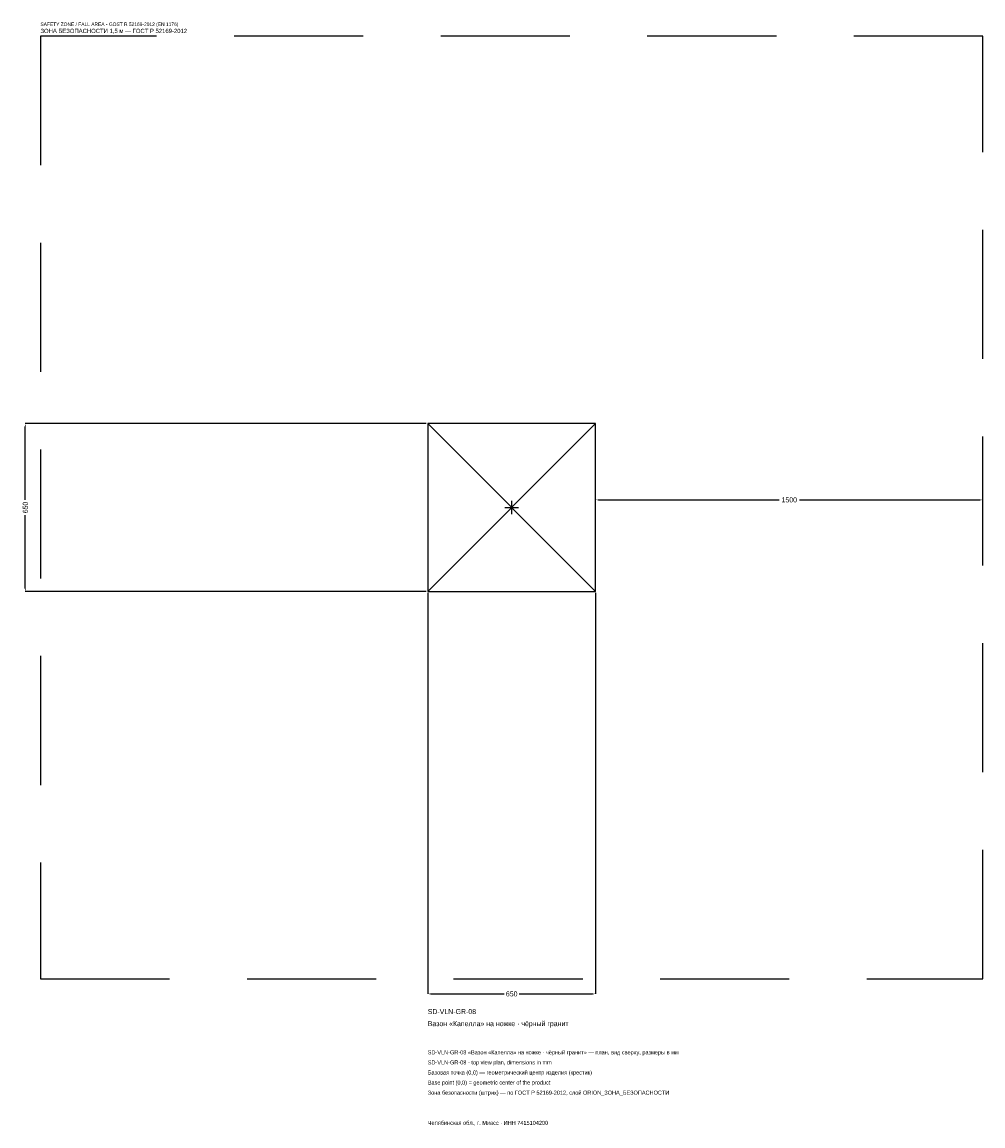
# Model space of a CAD drawing. Header units: metres. Extents: x -1896 to 1825, y -2395 to 1879.
import ezdxf

# ---------------------------------------------------------------- set-up
doc = ezdxf.new("R2010")
doc.units = ezdxf.units.M
doc.linetypes.add('DASHED', pattern=[800, 500, -300])
for name, color, linetype in [('ЗСК_ДАННЫЕ', 3, 'Continuous'), ('ЗСК_ЗОНА_БЕЗОПАСНОСТИ', 1, 'Continuous'), ('ЗСК_КОНТУР', 7, 'Continuous'), ('ЗСК_РАЗМЕРЫ', 8, 'Continuous')]:
    doc.layers.add(name, color=color, linetype=linetype)
doc.dimstyles.new('ORION', dxfattribs={"dimtxt": 19.5, "dimasz": 11.7, "dimexe": 1.25, "dimexo": 5.85, "dimtad": 1, "dimdec": 0, "dimcen": 2.5, "dimazin": 3, "dimtfac": 1, "dimtmove": 0, "dimatfit": 3})

# ---------------------------------------------------------------- blocks, each defined once
blk = doc.blocks.new('_CLOSEDFILLED')
at = {"color": 0, "linetype": 'BYBLOCK'}
blk.add_solid([(-1, 0.16), (0, 0), (-1, -0.16)], dxfattribs=at)
blk = doc.blocks.new('*D1')
for p, q in [((-325, -330.85), (-325, -1883.5)), ((325, -330.85), (325, -1883.5)), ((-313.3, -1883.5), (-29.25, -1883.5)), ((29.25, -1883.5), (313.3, -1883.5))]:
    blk.add_line(p, q)
at = {"layer": 'Defpoints'}
for p in [(-325, -325), (325, -325), (-325, -1883.5)]:
    blk.add_point(p, dxfattribs=at)
at = {"layer": 'ЗСК_РАЗМЕРЫ', "xscale": 11.7, "yscale": 11.7, "rotation": 180}
blk.add_blockref('_CLOSEDFILLED', (-325, -1883.5), dxfattribs=at)
at = {"layer": 'ЗСК_РАЗМЕРЫ', "xscale": 11.7, "yscale": 11.7}
blk.add_blockref('_CLOSEDFILLED', (325, -1883.5), dxfattribs=at)
at = {"layer": 'ЗСК_РАЗМЕРЫ', "insert": (0, -1883.5), "char_height": 19.5, "attachment_point": 5}
blk.add_mtext('650', dxfattribs=at)
blk = doc.blocks.new('*D2')
for p, q in [((-330.85, 325), (-1883.5, 325)), ((-1883.5, 29.25), (-1883.5, 313.3)), ((-1883.5, -313.3), (-1883.5, -29.25)), ((-330.85, -325), (-1883.5, -325))]:
    blk.add_line(p, q)
at = {"layer": 'Defpoints'}
for p in [(-325, 325), (-1883.5, -325), (-325, -325)]:
    blk.add_point(p, dxfattribs=at)
at = {"layer": 'ЗСК_РАЗМЕРЫ', "xscale": 11.7, "yscale": 11.7}
for p, rotation in [((-1883.5, 325), 90), ((-1883.5, -325), 270)]:
    blk.add_blockref('_CLOSEDFILLED', p, dxfattribs=dict(at, rotation=rotation))
at = {"layer": 'ЗСК_РАЗМЕРЫ', "insert": (-1883.5, 0), "char_height": 19.5, "attachment_point": 5, "rotation": 90}
blk.add_mtext('650', dxfattribs=at)
blk = doc.blocks.new('*D3')
for p, q in [((325, 5.85), (325, 29.25)), ((336.7, 29.25), (1036, 29.25)), ((1114, 29.25), (1813.3, 29.25)), ((1825, 5.85), (1825, 29.25))]:
    blk.add_line(p, q)
at = {"layer": 'Defpoints'}
for p in [(325, 29.25), (325, 0), (1825, 0)]:
    blk.add_point(p, dxfattribs=at)
at = {"layer": 'ЗСК_РАЗМЕРЫ', "xscale": 11.7, "yscale": 11.7, "rotation": 180}
blk.add_blockref('_CLOSEDFILLED', (325, 29.25), dxfattribs=at)
at = {"layer": 'ЗСК_РАЗМЕРЫ', "xscale": 11.7, "yscale": 11.7}
blk.add_blockref('_CLOSEDFILLED', (1825, 29.25), dxfattribs=at)
at = {"layer": 'ЗСК_РАЗМЕРЫ', "insert": (1075, 29.25), "char_height": 19.5, "attachment_point": 5}
blk.add_mtext('1500', dxfattribs=at)
blk = doc.blocks.new('ОРИОН SD-VLN-GR-08 Вазон Капелла на ножке · чёрный гранит')
at = {"layer": 'ЗСК_ЗОНА_БЕЗОПАСНОСТИ', "linetype": 'DASHED'}
blk.add_lwpolyline([(-1825, -1825), (1825, -1825), (1825, 1825), (-1825, 1825)], close=True, dxfattribs=at)
at = {"layer": 'ЗСК_КОНТУР'}
for p, q in [((-325, -325), (325, 325)), ((-325, 325), (325, -325))]:
    blk.add_line(p, q, dxfattribs=at)
blk.add_lwpolyline([(-325, -325), (325, -325), (325, 325), (-325, 325)], close=True, dxfattribs=at)
at = {"layer": 'ЗСК_РАЗМЕРЫ'}
for p, q in [((-26, 0), (26, 0)), ((0, -26), (0, 26))]:
    blk.add_line(p, q, dxfattribs=at)
at = {"layer": 'ЗСК_ДАННЫЕ'}
for tag, p in [('АРТИКУЛ', (-325, -1961.5)), ('НАИМЕНОВАНИЕ', (-325, -2008.3))]:
    blk.add_attdef(tag, p, '', height=19.5, dxfattribs=at)
at = {"layer": 'ЗСК_ДАННЫЕ', "flags": 1}
for tag, p in [('ПРОИЗВОДИТЕЛЬ', (-325, -2055.1)), ('ТЕЛЕФОН', (-325, -2101.9)), ('САЙТ', (-325, -2195.5)), ('АДРЕС', (-325, -2242.3)), ('РЕКВИЗИТЫ', (-325, -2289.1)), ('ГАБАРИТЫ', (-325, -2335.9)), ('ЗОНА_БЕЗОПАСНОСТИ', (-325, -2382.7))]:
    blk.add_attdef(tag, p, '', height=19.5, dxfattribs=at)
at = {"layer": 'ЗСК_ЗОНА_БЕЗОПАСНОСТИ', "color": 1}
for s, height, p in [('SAFETY ZONE / FALL AREA - GOST R 52169-2012 (EN 1176)', 13.65, (-1825, 1864)), ('ЗОНА БЕЗОПАСНОСТИ 1,5 м — ГОСТ Р 52169-2012', 16.575, (-1825, 1836.7))]:
    blk.add_text(s, height=height, dxfattribs=at).set_placement(p)
at = {"layer": 'ЗСК_РАЗМЕРЫ'}
dim = blk.add_linear_dim(base=(-1883.5, -325), p1=(-325, -325), p2=(-325, 325), angle=90, dimstyle='ORION', dxfattribs=at)
dim.commit()
dim.dimension.update_dxf_attribs({"geometry": '*D2', "text_midpoint": (-1883.5, 0)})
for base, p1, p2, picture, middle in [((325, 29.2), (325, 0), (1825, 0), '*D3', (1075, 29.2)), ((-325, -1883.5), (-325, -325), (325, -325), '*D1', (0, -1883.5))]:
    dim = blk.add_linear_dim(base=base, p1=p1, p2=p2, dimstyle='ORION', dxfattribs=at)
    dim.commit()
    dim.dimension.update_dxf_attribs({"geometry": picture, "text_midpoint": middle})

msp = doc.modelspace()

# ---------------------------------------------------------------- block references
msp.add_blockref('ОРИОН SD-VLN-GR-08 Вазон Капелла на ножке · чёрный гранит', (0, 0)).add_auto_attribs({'АРТИКУЛ': 'SD-VLN-GR-08', 'НАИМЕНОВАНИЕ': 'Вазон «Капелла» на ножке · чёрный гранит'})

# ---------------------------------------------------------------- texts
at = {"layer": 'ЗСК_ДАННЫЕ', "color": 3}
for s, p in [('SD-VLN-GR-08 «Вазон «Капелла» на ножке · чёрный гранит» — план, вид сверху, размеры в мм', (-325, -2117.5)), ('SD-VLN-GR-08 - top view plan, dimensions in mm', (-325, -2156.5)), ('Челябинская обл., г. Миасс · ИНН 7415104200', (-325, -2390.5))]:
    msp.add_text(s, height=15.6, dxfattribs=at).set_placement(p)
at = {"layer": 'ЗСК_ДАННЫЕ', "color": 7}
for s, p in [('Базовая точка (0,0) — геометрический центр изделия (крестик)', (-325, -2195.5)), ('Base point (0,0) = geometric center of the product', (-325, -2234.5))]:
    msp.add_text(s, height=15.6, dxfattribs=at).set_placement(p)
at = {"layer": 'ЗСК_ДАННЫЕ', "color": 1}
msp.add_text('Зона безопасности (штрих) — по ГОСТ Р 52169-2012, слой ORION_ЗОНА_БЕЗОПАСНОСТИ', height=15.6, dxfattribs=at).set_placement((-325, -2273.5))

doc.saveas('drawing.dxf')
